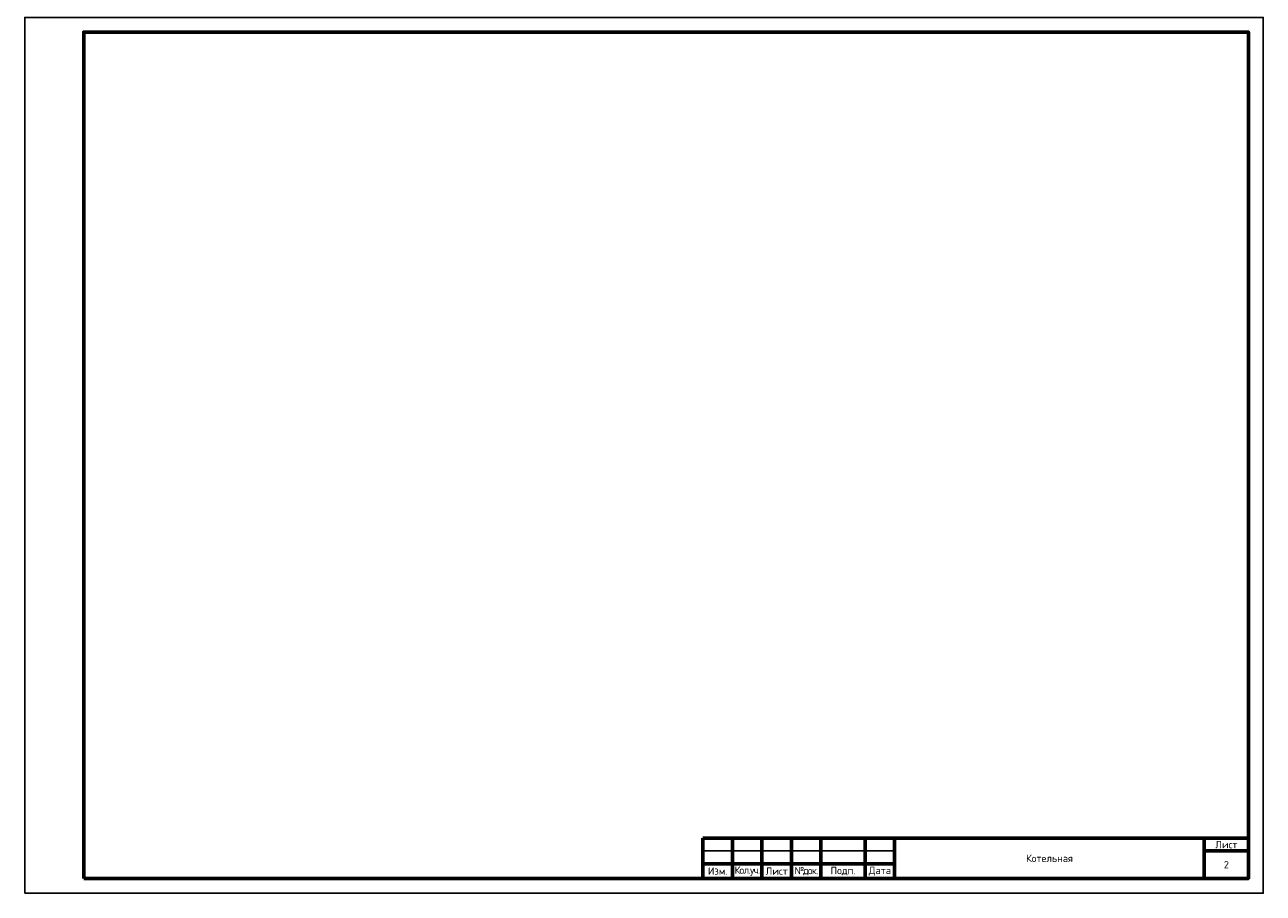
# Model space of a CAD drawing. Header units: millimetres. Extents: x -117056 to -75056, y -507736 to -299836.
# Tile 1 of 18: x -117056 to -75056, y -507736 to -478286. Entities that reach past the tile are written whole.
import ezdxf

# ---------------------------------------------------------------- set-up
doc = ezdxf.new("R2010")
doc.units = ezdxf.units.MM
doc.styles.get("Standard").update_dxf_attribs({"font": 'isocpeur.ttf'})

# ---------------------------------------------------------------- blocks, each defined once
blk = doc.blocks.new('*T21')
at = {"color": 0, "lineweight": 60, "transparency": 16777216}
for p, q in [((0, 0), (18500, 0)), ((0, 0), (0, -867)), ((18500, 0), (18500, -1367)), ((17000, -433), (18500, -433)), ((6500, -1367), (18500, -1367))]:
    blk.add_line(p, q, dxfattribs=at)
at = {"color": 0, "linetype": 'Continuous', "lineweight": 60, "transparency": 16777216}
for p, q in [((1000, 0), (1000, -867)), ((2000, 0), (2000, -867)), ((3000, 0), (3000, -867)), ((4000, 0), (4000, -867)), ((5500, 0), (5500, -867)), ((6500, 0), (6500, -1367)), ((17000, 0), (17000, -433)), ((0, -867), (6500, -867))]:
    blk.add_line(p, q, dxfattribs=at)
at = {"color": 0, "linetype": 'Continuous', "transparency": 16777216}
blk.add_line((0, -433), (6500, -433), dxfattribs=at)
at = {"color": 0, "linetype": 'ByBlock', "lineweight": -2, "transparency": 16777216}
for p, q in [((17000, -433), (17000, -1367)), ((0, -1367), (6500, -1367))]:
    blk.add_line(p, q, dxfattribs=at)
at = {"color": 0, "linetype": 'ByBlock', "lineweight": 60, "transparency": 16777216}
for p, q in [((0, -867), (0, -1367)), ((1000, -867), (1000, -1367)), ((2000, -867), (2000, -1367)), ((3000, -867), (3000, -1367)), ((4000, -867), (4000, -1367)), ((5500, -867), (5500, -1367))]:
    blk.add_line(p, q, dxfattribs=at)
at = {"color": 0, "linetype": 'Continuous', "transparency": 16777216, "char_height": 250, "attachment_point": 5}
for s, insert, width in [('Лист', (17750, -217), 1400), ('Котельная ', (11750, -683), 10400), ('2', (17750, -900), 1400), ('Изм.', (500, -1117), 900), ('{\\T0.85;Кол.уч.}', (1500, -1117), 900), ('Лист', (2500, -1117), 900), ('{\\T0.85;№док.}', (3500, -1117), 900), ('Подп.', (4750, -1117), 1400), ('Дата', (6000, -1117), 900)]:
    blk.add_mtext(s, dxfattribs=dict(at, insert=insert, width=width))

msp = doc.modelspace()

# ---------------------------------------------------------------- linework, layer by layer
at = {"linetype": 'ByBlock'}
msp.add_lwpolyline([(-117056.3, -507736.1), (-75056.3, -507736.1), (-75056.3, -478036.1), (-117056.3, -478036.1)], close=True, dxfattribs=at)
at = {"linetype": 'ByBlock', "lineweight": 60}
msp.add_lwpolyline([(-115056.3, -507236.1), (-75556.3, -507236.1), (-75556.3, -478536.1), (-115056.3, -478536.1)], close=True, dxfattribs=at)
at = {"lineweight": 60}
msp.add_lwpolyline([(-77056.3, -507236.1), (-77056.3, -505869.4)], dxfattribs=at)
msp.add_lwpolyline([(-77056.3, -507236.1), (-77056.3, -505869.4)], dxfattribs=at)

# ---------------------------------------------------------------- block references
msp.add_blockref('*T21', (-94056.3, -505869.4))

doc.saveas('drawing.dxf')
